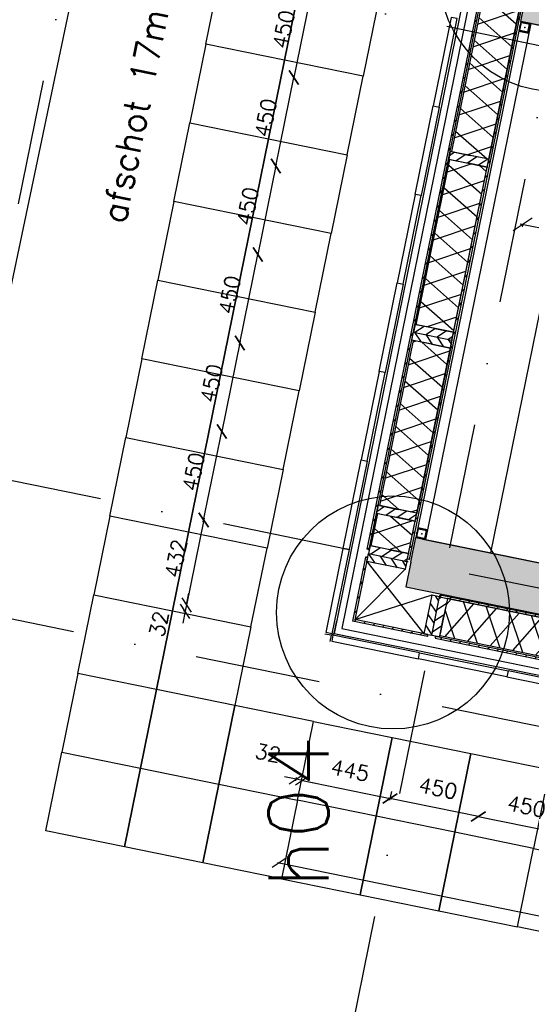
# Model space of a CAD drawing. Extents: x -33346 to 151546, y -8083 to 129543.
# Tile 6 of 68: x 13311 to 15862, y 21973 to 26879. Entities that reach past the tile are written whole.
import ezdxf
from ezdxf.enums import TextEntityAlignment as Align

# ---------------------------------------------------------------- set-up
doc = ezdxf.new("R2010")
doc.units = 0
doc.header["$LTSCALE"] = 50
doc.header["$MEASUREMENT"] = 0
doc.header["$PDSIZE"] = -1
doc.linetypes.add('DASHDOT', pattern=[25, 12.5, -6.25, 0, -6.25])
doc.linetypes.add('XREF2$0$DASHDOT', pattern=[25, 12.5, -6.25, 0, -6.25])
doc.layers.get('0').update_dxf_attribs({"linetype": 'CONTINUOUS'})
doc.layers.get('DEFPOINTS').update_dxf_attribs({"linetype": 'CONTINUOUS'})
for name, color, linetype in [('_BRANDCOMPART', 6, 'DASHDOT'), ('_DETAILNUMMERS', 4, 'CONTINUOUS'), ('_DETAILNUMMERSTEKST', 4, 'CONTINUOUS'), ('A--01A1_ACEER', 1, 'CONTINUOUS'), ('A--A21--_F-23-', 9, 'CONTINUOUS'), ('A--A21--_F12--', 7, 'CONTINUOUS'), ('A--A21--_F123-', 9, 'CONTINUOUS'), ('A--A25--_F-2--', 9, 'CONTINUOUS'), ('A--A28--_F-2--', 7, 'CONTINUOUS'), ('A--A28--_F12--', 7, 'CONTINUOUS'), ('A--A42--_F-23-', 9, 'CONTINUOUS'), ('A--L02-A3-_LOGO', 3, 'CONTINUOUS'), ('A--L21--', 3, 'CONTINUOUS'), ('A--L21--_F-2--', 7, 'CONTINUOUS'), ('A--L21--_F12--', 7, 'CONTINUOUS'), ('A--L21A4_BUITENWAND', 4, 'CONTINUOUS'), ('A--L22A1_BINNENWAND', 1, 'CONTINUOUS'), ('A--L22A2_BINNENWAND', 2, 'CONTINUOUS'), ('A--L24A1_TRAPPEN', 1, 'CONTINUOUS'), ('A--L24A3_TRAPPEN', 3, 'CONTINUOUS'), ('A--L25--', 7, 'CONTINUOUS'), ('A--L25--_F-23-', 7, 'CONTINUOUS'), ('A--L27A1_DAKEN', 1, 'CONTINUOUS'), ('A--L28--', 7, 'CONTINUOUS'), ('A--L28--_F-2--', 7, 'CONTINUOUS'), ('A--L28--_F12--', 7, 'CONTINUOUS'), ('A--L28_KONSTRUKTIES', 4, 'CONTINUOUS'), ('A--L28A4_CONSTRUCTIE', 4, 'CONTINUOUS'), ('A--L42--', 7, 'CONTINUOUS'), ('A--L42--_F-23-', 7, 'CONTINUOUS'), ('A--M$1A-_F123-', 1, 'CONTINUOUS'), ('A--T01A-25_TEKST', 2, 'CONTINUOUS'), ('A--T01A-70_TEKST', 5, 'CONTINUOUS'), ('X--LR---_CP', 7, 'CONTINUOUS'), ('XREF2$0$A--L$7A-_STRAMIEN', 1, 'XREF2$0$DASHDOT')]:
    doc.layers.add(name, color=color, linetype=linetype)
doc.styles.add('ALFA-0_25', font='ROMANS')
doc.styles.add('HIEMSTRA', font='romans.shx')
doc.dimstyles.get("Standard").update_dxf_attribs({"dimscale": 40, "dimtxt": 2.5, "dimasz": 2, "dimexe": 0.3, "dimexo": 0.3, "dimgap": 2, "dimtad": 1, "dimdec": 0, "dimzin": 0, "dimtxsty": 'HIEMSTRA', "dimblk1": 'OBLIQUE', "dimblk2": 'OBLIQUE', "dimsah": 1, "dimcen": -0.09, "dimdle": 0.3, "dimse1": 1, "dimclrd": 2, "dimclre": 2, "dimclrt": 3, "dimazin": 3, "dimtfac": 1, "dimtdec": 4, "dimtofl": 0, "dimtmove": 0, "dimatfit": 3, "dimtvp": 625, "dimtolj": 1, "dimtzin": 0})

# ---------------------------------------------------------------- blocks, each defined once
blk = doc.blocks.new('XREF2')
at = {"layer": 'XREF2$0$A--L$7A-_STRAMIEN'}
for p, q in [((-46967.857, 69048.716), (-68542.883, -36866.195)), ((-44567.212, 68559.429), (-66142.131, -37354.959)), ((-45978.842, -10999.853), (-65793.219, -6963.635)), ((-46113.574, -11661.27), (-65845.637, -7641.82))]:
    blk.add_line(p, q, dxfattribs=at)
blk = doc.blocks.new('*U777')
at = {"layer": 'A--A21--_F123-', "linetype": 'CONTINUOUS'}
blk.add_hatch(color=256, dxfattribs=at).paths.add_polyline_path([(0, 0), (25, 122.5), (5541.7, -1001.3), (5516.7, -1123.8), (5491.8, -1246.2), (-25, -122.5)])
at = {"layer": 'A--A21--_F12--', "color": 8}
for points in [[(0, 0), (25, 122.5), (5516.7, -1123.8), (5541.7, -1001.3)], [(5516.7, -1123.8), (5491.8, -1246.2), (0, 0), (-25, -122.5)]]:
    blk.add_solid(points, dxfattribs=at)
at = {"layer": 'A--L21--_F12--', "color": 3, "linetype": 'CONTINUOUS'}
for points in [[(0, 0), (25, 122.5), (5541.7, -1001.3), (5516.7, -1123.8)], [(0, 0), (-25, -122.5), (5491.8, -1246.2), (5516.7, -1123.8)]]:
    blk.add_lwpolyline(points, dxfattribs=at)
blk = doc.blocks.new('Q020437-')
at = {"layer": 'A--A28--_F12--', "color": 8}
for points in [[(-175, -175), (-175, 175), (175, 175)], [(-175, -175), (175, 175), (175, -175)]]:
    blk.add_solid(points, dxfattribs=at)
at = {"layer": 'A--L28--_F12--', "color": 3, "linetype": 'CONTINUOUS'}
blk.add_lwpolyline([(-175, -175), (-175, 175), (175, 175), (175, -175)], close=True, dxfattribs=at)
at = {"layer": 'X--LR---_CP'}
for p in [(-175, 0), (-175, 0), (175, 0)]:
    blk.add_point(p, dxfattribs=at)
blk = doc.blocks.new('Q020604-')
at = {"layer": 'A--A28--_F-2--', "color": 3}
for points in [[(-21, 21.1), (-25, -24.9), (-25, 25.1)], [(-21, 21.1), (-25, 25.1), (25, 25.1)], [(-21, 21.1), (-21, -20.9), (-25, -24.9)], [(25, 25.1), (21, 21.1), (-21, 21.1)], [(25, 25.1), (25, -24.9), (21, 21.1)], [(25, -24.9), (21, -20.9), (21, 21.1)], [(25, -24.9), (-25, -24.9), (-21, -20.9)], [(25, -24.9), (-21, -20.9), (21, -20.9)]]:
    blk.add_solid(points, dxfattribs=at)
at = {"layer": 'A--L28--_F-2--', "color": 3, "linetype": 'CONTINUOUS'}
blk.add_lwpolyline([(-25, -24.9), (-21, -20.9), (-21, 21.1), (21, 21.1), (21, -20.9), (-21, -20.9), (-25, -24.9), (25, -24.9), (25, 25.1), (-25, 25.1)], close=True, dxfattribs=at)
at = {"layer": 'X--LR---_CP', "color": 4, "linetype": 'CONTINUOUS'}
for p in [(-25, 0.1), (0, 0), (25, 0.1)]:
    blk.add_point(p, dxfattribs=at)
blk = doc.blocks.new('_OBLIQUE')
at = {"color": 0, "linetype": 'BYBLOCK'}
blk.add_line((-0.5, -0.5), (0.5, 0.5), dxfattribs=at)
blk = doc.blocks.new('*D222')
at = {"layer": 'A--M$1A-_F123-', "color": 2, "linetype": 'CONTINUOUS'}
for p, q in [((19577, 25092.8), (15807.2, 25860.7)), ((15819.5, 25860.6), (15816.6, 25846.6))]:
    blk.add_line(p, q, dxfattribs=at)
at = {"layer": 'DEFPOINTS', "color": 0, "linetype": 'CONTINUOUS'}
for p in [(15819, 25858.3), (15821.8, 25872.3), (19568.1, 25109.2)]:
    blk.add_point(p, dxfattribs=at)
at = {"layer": 'A--M$1A-_F123-', "color": 2, "linetype": 'CONTINUOUS', "xscale": 80, "yscale": 80, "zscale": 80}
for p, rotation in [((15819, 25858.3), 168.4862818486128), ((19565.2, 25095.2), 348.4862818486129)]:
    blk.add_blockref('_OBLIQUE', p, dxfattribs=dict(at, rotation=rotation))
at = {"layer": 'A--M$1A-_F123-', "color": 3, "linetype": 'CONTINUOUS', "insert": (17718.1, 25604.2), "char_height": 100, "attachment_point": 5, "rotation": 348.4863, "style": 'HIEMSTRA'}
blk.add_mtext('\\A1;3823', dxfattribs=at)
blk = doc.blocks.new('*U703')
at = {"layer": 'A--A42--_F-23-', "linetype": 'CONTINUOUS'}
h = blk.add_hatch(dxfattribs=at)
h.set_pattern_fill('ALFALINE', color=256, scale=40, style=0)
h.set_pattern_definition([(45, (-15384.22, -23802.43), (-28.28427, 28.28427), [])])
h.paths.add_polyline_path([(0, 0), (1, 4.9), (3499.4, -708), (3498.4, -712.9), (3497.4, -717.8), (-1, -4.9)])
at = {"layer": 'A--L42--_F-23-', "color": 2, "linetype": 'CONTINUOUS'}
for points in [[(0, 0), (-1, -4.9), (3497.4, -717.8), (3498.4, -712.9)], [(0, 0), (1, 4.9), (3499.4, -708), (3498.4, -712.9)]]:
    blk.add_lwpolyline(points, dxfattribs=at)
blk = doc.blocks.new('*U702')
at = {"layer": 'A--A42--_F-23-', "linetype": 'CONTINUOUS'}
h = blk.add_hatch(dxfattribs=at)
h.set_pattern_fill('ALFALINE', color=256, scale=40, style=0)
h.set_pattern_definition([(45, (-15405.894, -24008.19), (-28.28427, 28.28427), [])])
h.paths.add_polyline_path([(0, 0), (1, 4.9), (3518.7, -711.8), (3517.7, -716.7), (3516.7, -721.6), (-1, -4.9)])
at = {"layer": 'A--L42--_F-23-', "color": 2, "linetype": 'CONTINUOUS'}
for points in [[(0, 0), (-1, -4.9), (3516.7, -721.6), (3517.7, -716.7)], [(0, 0), (1, 4.9), (3518.7, -711.8), (3517.7, -716.7)]]:
    blk.add_lwpolyline(points, dxfattribs=at)
blk = doc.blocks.new('*U698')
at = {"layer": 'A--A21--_F-23-', "linetype": 'CONTINUOUS'}
h = blk.add_hatch(dxfattribs=at)
h.set_pattern_fill('ALFAISO', color=256, scale=100, angle=168.4826, style=0)
h.set_pattern_definition([(228.483, (9.98, 48.99), (74.875, -66.285), []), (288.483, (9.98, 48.99), (94.842, 31.702), [])])
h.paths.add_polyline_path([(0, 0), (-19, -93.1), (-842.1, 74.6), (-823.1, 167.7), (-804.1, 260.8), (19, 93.1)])
at = {"layer": 'A--L21--_F-2--', "color": 2, "linetype": 'CONTINUOUS'}
for points in [[(0, 0), (19, 93.1), (-804.1, 260.8), (-823.1, 167.7)], [(0, 0), (-19, -93.1), (-842.1, 74.6), (-823.1, 167.7)]]:
    blk.add_lwpolyline(points, dxfattribs=at)
blk = doc.blocks.new('*D288')
at = {"color": 1, "linetype": 'BYBLOCK'}
for p, q in [((14712.5, 23089.3), (15166.3, 22996.8)), ((15164.6, 23033.4), (15155.7, 22989.8))]:
    blk.add_line(p, q, dxfattribs=at)
at = {"layer": 'DEFPOINTS', "color": 0, "linetype": 'BYBLOCK'}
for p in [(14730.2, 23131.1), (15166.4, 23042.2), (15157.5, 22998.6)]:
    blk.add_point(p, dxfattribs=at)
at = {"color": 1, "linetype": 'BYBLOCK', "xscale": 60, "yscale": 60, "zscale": 60}
for p, rotation in [((14721.3, 23087.5), 168.4822311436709), ((15157.5, 22998.6), 348.4822311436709)]:
    blk.add_blockref('_OBLIQUE', p, dxfattribs=dict(at, rotation=rotation))
at = {"color": 2, "linetype": 'BYBLOCK', "insert": (14958.9, 23138.6), "char_height": 75, "attachment_point": 5, "rotation": 348.4822, "style": 'HIEMSTRA'}
blk.add_mtext('\\A1;445', dxfattribs=at)
blk = doc.blocks.new('*D289')
at = {"color": 1, "linetype": 'BYBLOCK'}
for p, q in [((15164.6, 23033.4), (15155.7, 22989.8)), ((15607.2, 22907), (15148.7, 23000.4))]:
    blk.add_line(p, q, dxfattribs=at)
at = {"layer": 'DEFPOINTS', "color": 0, "linetype": 'BYBLOCK'}
for p in [(15166.3, 23042.2), (15157.5, 22998.6), (15607.3, 22952.4)]:
    blk.add_point(p, dxfattribs=at)
at = {"color": 1, "linetype": 'BYBLOCK', "xscale": 60, "yscale": 60, "zscale": 60}
for p, rotation in [((15157.5, 22998.6), 168.4900000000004), ((15598.4, 22908.8), 348.4900000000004)]:
    blk.add_blockref('_OBLIQUE', p, dxfattribs=dict(at, rotation=rotation))
at = {"color": 2, "linetype": 'BYBLOCK', "insert": (15397.4, 23049.3), "char_height": 75, "attachment_point": 5, "rotation": 348.49, "style": 'HIEMSTRA'}
blk.add_mtext('\\A1;450', dxfattribs=at)
blk = doc.blocks.new('*D291')
at = {"color": 1, "linetype": 'BYBLOCK'}
for p, q in [((15589.6, 22910.6), (16048.2, 22817.2)), ((16046.4, 22853.7), (16037.6, 22810.2))]:
    blk.add_line(p, q, dxfattribs=at)
at = {"layer": 'DEFPOINTS', "color": 0, "linetype": 'BYBLOCK'}
for p in [(15607.3, 22952.4), (16048.2, 22862.6), (16039.4, 22819)]:
    blk.add_point(p, dxfattribs=at)
at = {"color": 1, "linetype": 'BYBLOCK', "xscale": 60, "yscale": 60, "zscale": 60}
for p, rotation in [((15598.4, 22908.8), 168.4825806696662), ((16039.4, 22819), 348.4825806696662)]:
    blk.add_blockref('_OBLIQUE', p, dxfattribs=dict(at, rotation=rotation))
at = {"color": 2, "linetype": 'BYBLOCK', "insert": (15838.4, 22959.4), "char_height": 75, "attachment_point": 5, "rotation": 348.4826, "style": 'HIEMSTRA'}
blk.add_mtext('\\A1;450', dxfattribs=at)
blk = doc.blocks.new('*U697')
at = {"layer": 'A--A42--_F-23-', "linetype": 'CONTINUOUS'}
h = blk.add_hatch(dxfattribs=at)
h.set_pattern_fill('ALFALINE', color=256, scale=40, style=0)
h.set_pattern_definition([(45, (-15049.123, -24239.22), (-28.28427, 28.28427), [])])
h.paths.add_polyline_path([(0, 0), (-4.9, 1), (570.6, 2828), (575.5, 2827), (580.4, 2826), (4.9, -1)])
at = {"layer": 'A--L42--_F-23-', "color": 2, "linetype": 'CONTINUOUS'}
for points in [[(0, 0), (-4.9, 1), (570.6, 2828), (575.5, 2827)], [(0, 0), (4.9, -1), (580.4, 2826), (575.5, 2827)]]:
    blk.add_lwpolyline(points, dxfattribs=at)
blk = doc.blocks.new('NH40_196')
at = {"layer": 'A--A25--_F-2--'}
h = blk.add_hatch(dxfattribs=at)
h.set_pattern_fill('ALFALINE', color=256, scale=40, style=0, pattern_type=2)
h.set_pattern_definition([(45, (-6, 0), (-28.284, 28.284), [])])
h.paths.add_polyline_path([(0, 0), (0, 196), (40, 196), (40, 0)])
at = {"layer": 'A--L25--_F-23-', "color": 2, "linetype": 'CONTINUOUS'}
blk.add_lwpolyline([(0, 0), (0, 196), (40, 196), (40, 0)], close=True, dxfattribs=at)
at = {"layer": 'X--LR---_CP'}
for p in [(0, 0), (0, 0), (40, 0)]:
    blk.add_point(p, dxfattribs=at)
blk = doc.blocks.new('*U696')
at = {"layer": 'A--A21--_F-23-', "linetype": 'CONTINUOUS'}
h = blk.add_hatch(dxfattribs=at)
h.set_pattern_fill('ALFAISO', color=256, scale=100, angle=258.4901, style=0)
h.set_pattern_definition([(318.49, (-48.99, 9.98), (66.275, 74.884), []), (18.49, (-48.99, 9.98), (-31.714, 94.838), [])])
h.paths.add_polyline_path([(0, 0), (93.1, -19), (-74.5, -841.8), (-167.6, -822.8), (-260.6, -803.9), (-93.1, 19)])
at = {"layer": 'A--L21--_F-2--', "color": 2, "linetype": 'CONTINUOUS'}
for points in [[(0, 0), (-93.1, 19), (-260.6, -803.9), (-167.6, -822.8)], [(0, 0), (93.1, -19), (-74.5, -841.8), (-167.6, -822.8)]]:
    blk.add_lwpolyline(points, dxfattribs=at)
blk = doc.blocks.new('*U695')
at = {"layer": 'A--A21--_F-23-', "linetype": 'CONTINUOUS'}
h = blk.add_hatch(dxfattribs=at)
h.set_pattern_fill('ALFAISO', color=256, scale=100, angle=78.4901, style=0)
h.set_pattern_definition([(138.49, (48.99, -9.98), (-66.275, -74.884), []), (198.49, (48.99, -9.98), (31.714, -94.838), [])])
h.paths.add_polyline_path([(0, 0), (-93.1, 19), (74.6, 842.3), (167.7, 823.4), (260.8, 804.4), (93.1, -19)])
at = {"layer": 'A--L21--_F-2--', "color": 2, "linetype": 'CONTINUOUS'}
for points in [[(0, 0), (-93.1, 19), (74.6, 842.3), (167.7, 823.4)], [(0, 0), (93.1, -19), (260.8, 804.4), (167.7, 823.4)]]:
    blk.add_lwpolyline(points, dxfattribs=at)
blk = doc.blocks.new('*U694')
at = {"layer": 'A--A21--_F-23-', "linetype": 'CONTINUOUS'}
h = blk.add_hatch(dxfattribs=at)
h.set_pattern_fill('ALFAISO', color=256, scale=100, angle=78.5056, style=0)
h.set_pattern_definition([(138.506, (49, -9.96), (-66.255, -74.9), []), (198.506, (49, -9.96), (31.74, -94.83), [])])
h.paths.add_polyline_path([(0, 0), (-93.1, 18.9), (-60.2, 180.9), (32.9, 162), (126, 143), (93.1, -18.9)])
at = {"layer": 'A--L21--_F-2--', "color": 2, "linetype": 'CONTINUOUS'}
for points in [[(0, 0), (-93.1, 18.9), (-60.2, 180.9), (32.9, 162)], [(0, 0), (93.1, -18.9), (126, 143), (32.9, 162)]]:
    blk.add_lwpolyline(points, dxfattribs=at)
blk = doc.blocks.new('*U693')
at = {"layer": 'A--A21--_F-23-', "linetype": 'CONTINUOUS'}
h = blk.add_hatch(dxfattribs=at)
h.set_pattern_fill('ALFAISO', color=256, scale=100, angle=258.4901, style=0)
h.set_pattern_definition([(318.49, (-48.99, 9.98), (66.275, 74.884), []), (18.49, (-48.99, 9.98), (-31.714, 94.838), [])])
h.paths.add_polyline_path([(0, 0), (93.1, -19), (-74.5, -841.8), (-167.6, -822.8), (-260.6, -803.9), (-93.1, 19)])
at = {"layer": 'A--L21--_F-2--', "color": 2, "linetype": 'CONTINUOUS'}
for points in [[(0, 0), (-93.1, 19), (-260.6, -803.9), (-167.6, -822.8)], [(0, 0), (93.1, -19), (-74.5, -841.8), (-167.6, -822.8)]]:
    blk.add_lwpolyline(points, dxfattribs=at)
blk = doc.blocks.new('*U692')
at = {"layer": 'A--A42--_F-23-', "linetype": 'CONTINUOUS'}
h = blk.add_hatch(dxfattribs=at)
h.set_pattern_fill('ALFALINE', color=256, scale=40, style=0)
h.set_pattern_definition([(45, (-15249.47, -24190.697), (-28.28427, 28.28427), [])])
h.paths.add_polyline_path([(0, 0), (-4.9, 1), (572.2, 2835.4), (577.1, 2834.4), (582, 2833.4), (4.9, -1)])
at = {"layer": 'A--L42--_F-23-', "color": 2, "linetype": 'CONTINUOUS'}
for points in [[(0, 0), (-4.9, 1), (572.2, 2835.4), (577.1, 2834.4)], [(0, 0), (4.9, -1), (582, 2833.4), (577.1, 2834.4)]]:
    blk.add_lwpolyline(points, dxfattribs=at)
blk = doc.blocks.new('*U691')
at = {"layer": 'A--A42--_F-23-', "linetype": 'CONTINUOUS'}
h = blk.add_hatch(dxfattribs=at)
h.set_pattern_fill('ALFALINE', color=256, scale=40, style=0)
h.set_pattern_definition([(45, (-15041.14, -24200.025), (-28.28427, 28.28427), [])])
h.paths.add_polyline_path([(0, 0), (4.9, -1), (-58.6, -310.7), (-64.5, -314.6), (-70.4, -318.5), (-4.9, 1)])
at = {"layer": 'A--L42--_F-23-', "color": 2, "linetype": 'CONTINUOUS'}
for points in [[(0, 0), (-4.9, 1), (-70.4, -318.5), (-70.4, -318.5)], [(0, 0), (4.9, -1), (-58.6, -310.7), (-58.6, -310.7)]]:
    blk.add_lwpolyline(points, dxfattribs=at)
blk = doc.blocks.new('*U690')
at = {"layer": 'A--A42--_F-23-', "linetype": 'CONTINUOUS'}
h = blk.add_hatch(dxfattribs=at)
h.set_pattern_fill('ALFALINE', color=256, scale=40, style=0)
h.set_pattern_definition([(45, (-15345.337, -23810.35), (-28.28427, 28.28427), [])])
h.paths.add_polyline_path([(0, 0), (-1, -4.9), (-374.6, 71.2), (-368.7, 75.1), (-362.8, 79), (1, 4.9)])
at = {"layer": 'A--L42--_F-23-', "color": 2, "linetype": 'CONTINUOUS'}
for points in [[(0, 0), (-1, -4.9), (-374.6, 71.2), (-374.6, 71.2)], [(0, 0), (1, 4.9), (-362.8, 79), (-362.8, 79)]]:
    blk.add_lwpolyline(points, dxfattribs=at)
blk = doc.blocks.new('*D292')
at = {"color": 1, "linetype": 'BYBLOCK'}
blk.add_line((14226.9, 24377.2), (14320.4, 24835.7), dxfattribs=at)
at = {"layer": 'DEFPOINTS', "color": 0, "linetype": 'BYBLOCK'}
for p in [(14318.6, 24826.9), (14318.6, 24826.9), (14228.7, 24386)]:
    blk.add_point(p, dxfattribs=at)
at = {"color": 1, "linetype": 'BYBLOCK', "xscale": 60, "yscale": 60, "zscale": 60}
for p, rotation in [((14318.6, 24826.9), 78.48258066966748), ((14228.7, 24386), 258.4825806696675)]:
    blk.add_blockref('_OBLIQUE', p, dxfattribs=dict(at, rotation=rotation))
at = {"color": 2, "linetype": 'BYBLOCK', "insert": (14178.1, 24625.9), "char_height": 75, "attachment_point": 5, "rotation": 78.4826, "style": 'HIEMSTRA'}
blk.add_mtext('\\A1;450', dxfattribs=at)
blk = doc.blocks.new('*D293')
at = {"color": 1, "linetype": 'BYBLOCK'}
blk.add_line((14410.1, 25276.7), (14316.8, 24818.1), dxfattribs=at)
at = {"layer": 'DEFPOINTS', "color": 0, "linetype": 'BYBLOCK'}
for p in [(14408.3, 25267.8), (14318.6, 24826.9), (14318.6, 24826.9)]:
    blk.add_point(p, dxfattribs=at)
at = {"color": 1, "linetype": 'BYBLOCK', "xscale": 60, "yscale": 60, "zscale": 60}
for p, rotation in [((14408.3, 25267.8), 78.4899999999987), ((14318.6, 24826.9), 258.4899999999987)]:
    blk.add_blockref('_OBLIQUE', p, dxfattribs=dict(at, rotation=rotation))
at = {"color": 2, "linetype": 'BYBLOCK', "insert": (14267.9, 25066.8), "char_height": 75, "attachment_point": 5, "rotation": 78.49, "style": 'HIEMSTRA'}
blk.add_mtext('\\A1;450', dxfattribs=at)
blk = doc.blocks.new('*D294')
at = {"color": 1, "linetype": 'BYBLOCK'}
blk.add_line((14589.9, 26158.5), (14496.5, 25699.9), dxfattribs=at)
at = {"layer": 'DEFPOINTS', "color": 0, "linetype": 'BYBLOCK'}
for p in [(14588.1, 26149.7), (14498.2, 25708.7), (14498.2, 25708.7)]:
    blk.add_point(p, dxfattribs=at)
at = {"color": 1, "linetype": 'BYBLOCK', "xscale": 60, "yscale": 60, "zscale": 60}
for p, rotation in [((14588.1, 26149.7), 78.48258066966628), ((14498.2, 25708.7), 258.4825806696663)]:
    blk.add_blockref('_OBLIQUE', p, dxfattribs=dict(at, rotation=rotation))
at = {"color": 2, "linetype": 'BYBLOCK', "insert": (14447.6, 25948.7), "char_height": 75, "attachment_point": 5, "rotation": 78.4826, "style": 'HIEMSTRA'}
blk.add_mtext('\\A1;450', dxfattribs=at)
blk = doc.blocks.new('*D295')
at = {"color": 1, "linetype": 'BYBLOCK'}
blk.add_line((14406.5, 25259), (14500.1, 25717.6), dxfattribs=at)
at = {"layer": 'DEFPOINTS', "color": 0, "linetype": 'BYBLOCK'}
for p in [(14498.3, 25708.8), (14498.3, 25708.8), (14408.3, 25267.8)]:
    blk.add_point(p, dxfattribs=at)
at = {"color": 1, "linetype": 'BYBLOCK', "xscale": 60, "yscale": 60, "zscale": 60}
for p, rotation in [((14498.3, 25708.8), 78.47516133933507), ((14408.3, 25267.8), 258.475161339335)]:
    blk.add_blockref('_OBLIQUE', p, dxfattribs=dict(at, rotation=rotation))
at = {"color": 2, "linetype": 'BYBLOCK', "insert": (14357.8, 25507.8), "char_height": 75, "attachment_point": 5, "rotation": 78.4752, "style": 'HIEMSTRA'}
blk.add_mtext('\\A1;450', dxfattribs=at)
blk = doc.blocks.new('*D296')
at = {"color": 1, "linetype": 'BYBLOCK'}
blk.add_line((14586.3, 26140.9), (14679.8, 26599.5), dxfattribs=at)
at = {"layer": 'DEFPOINTS', "color": 0, "linetype": 'BYBLOCK'}
for p in [(14678, 26590.7), (14678, 26590.7), (14588.1, 26149.7)]:
    blk.add_point(p, dxfattribs=at)
at = {"color": 1, "linetype": 'BYBLOCK', "xscale": 60, "yscale": 60, "zscale": 60}
for p, rotation in [((14678, 26590.7), 78.4825806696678), ((14588.1, 26149.7), 258.4825806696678)]:
    blk.add_blockref('_OBLIQUE', p, dxfattribs=dict(at, rotation=rotation))
at = {"color": 2, "linetype": 'BYBLOCK', "insert": (14537.5, 26389.7), "char_height": 75, "attachment_point": 5, "rotation": 78.4826, "style": 'HIEMSTRA'}
blk.add_mtext('\\A1;450', dxfattribs=at)
blk = doc.blocks.new('*D297')
at = {"color": 1, "linetype": 'BYBLOCK'}
blk.add_line((14769.5, 27040.4), (14676.2, 26581.8), dxfattribs=at)
at = {"layer": 'DEFPOINTS', "color": 0, "linetype": 'BYBLOCK'}
for p in [(14767.7, 27031.6), (14678, 26590.6), (14678, 26590.6)]:
    blk.add_point(p, dxfattribs=at)
at = {"color": 1, "linetype": 'BYBLOCK', "xscale": 60, "yscale": 60, "zscale": 60}
for p, rotation in [((14767.7, 27031.6), 78.48999999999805), ((14678, 26590.6), 258.489999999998)]:
    blk.add_blockref('_OBLIQUE', p, dxfattribs=dict(at, rotation=rotation))
at = {"color": 2, "linetype": 'BYBLOCK', "insert": (14627.3, 26830.6), "char_height": 75, "attachment_point": 5, "rotation": 78.49, "style": 'HIEMSTRA'}
blk.add_mtext('\\A1;450', dxfattribs=at)
blk = doc.blocks.new('*D298')
at = {"color": 1, "linetype": 'BYBLOCK'}
blk.add_line((14230.5, 24394.8), (14140.7, 23953.8), dxfattribs=at)
at = {"layer": 'DEFPOINTS', "color": 0, "linetype": 'BYBLOCK'}
for p in [(14228.7, 24385.9), (14142.5, 23962.6), (14142.5, 23962.6)]:
    blk.add_point(p, dxfattribs=at)
at = {"color": 1, "linetype": 'BYBLOCK', "xscale": 60, "yscale": 60, "zscale": 60}
for p, rotation in [((14228.7, 24385.9), 78.49030882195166), ((14142.5, 23962.6), 258.4903088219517)]:
    blk.add_blockref('_OBLIQUE', p, dxfattribs=dict(at, rotation=rotation))
at = {"color": 2, "linetype": 'BYBLOCK', "insert": (14090.1, 24193.7), "char_height": 75, "attachment_point": 5, "rotation": 78.4903, "style": 'HIEMSTRA'}
blk.add_mtext('\\A1;432', dxfattribs=at)
blk = doc.blocks.new('*D371')
at = {"color": 1, "linetype": 'BYBLOCK'}
for p, q in [((14142.5, 23962.6), (14154.5, 24021.4)), ((14142.5, 23962.6), (14136.1, 23931.2)), ((14136.1, 23931.2), (14124.1, 23872.4)), ((14138.3, 23930.8), (14127.3, 23933))]:
    blk.add_line(p, q, dxfattribs=at)
at = {"layer": 'DEFPOINTS', "color": 0, "linetype": 'BYBLOCK'}
for p in [(14153.5, 23960.4), (14136.1, 23931.2), (14147.1, 23929)]:
    blk.add_point(p, dxfattribs=at)
at = {"color": 1, "linetype": 'BYBLOCK', "xscale": 60, "yscale": 60, "zscale": 60}
for p, rotation in [((14142.5, 23962.6), 258.4819634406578), ((14136.1, 23931.2), 78.48196344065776)]:
    blk.add_blockref('_OBLIQUE', p, dxfattribs=dict(at, rotation=rotation))
at = {"color": 2, "linetype": 'BYBLOCK', "insert": (14005.5, 23867.9), "char_height": 75, "attachment_point": 5, "rotation": 78.482, "style": 'HIEMSTRA'}
blk.add_mtext('\\A1;32', dxfattribs=at)
blk = doc.blocks.new('*D372')
at = {"color": 1, "linetype": 'BYBLOCK'}
for p, q in [((14690, 23093.9), (14631.2, 23105.9)), ((14688.3, 23086), (14691.8, 23102.7)), ((14721.3, 23087.5), (14690, 23093.9)), ((14721.3, 23087.5), (14780.1, 23075.5))]:
    blk.add_line(p, q, dxfattribs=at)
at = {"layer": 'DEFPOINTS', "color": 0, "linetype": 'BYBLOCK'}
for p in [(14686.5, 23077.2), (14690, 23093.9), (14717.9, 23070.8)]:
    blk.add_point(p, dxfattribs=at)
at = {"color": 1, "linetype": 'BYBLOCK', "xscale": 60, "yscale": 60, "zscale": 60}
for p, rotation in [((14690, 23093.9), 348.4773644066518), ((14721.3, 23087.5), 168.4773644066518)]:
    blk.add_blockref('_OBLIQUE', p, dxfattribs=dict(at, rotation=rotation))
at = {"color": 2, "linetype": 'BYBLOCK', "insert": (14549.4, 23224.5), "char_height": 75, "attachment_point": 5, "rotation": 348.4774, "style": 'HIEMSTRA'}
blk.add_mtext('\\A1;32', dxfattribs=at)
blk = doc.blocks.new('*D373')
at = {"color": 1, "linetype": 'BYBLOCK'}
for p, q in [((14596.4, 22679.6), (23935.9, 20778.6)), ((23928.8, 20788.6), (23928.9, 20789.2))]:
    blk.add_line(p, q, dxfattribs=at)
at = {"layer": 'DEFPOINTS', "color": 0, "linetype": 'BYBLOCK'}
for p in [(14605.1, 22677.1), (23927, 20779.7), (23927.1, 20780.4)]:
    blk.add_point(p, dxfattribs=at)
at = {"color": 1, "linetype": 'BYBLOCK', "xscale": 60, "yscale": 60, "zscale": 60}
for p, rotation in [((14605.3, 22677.8), 168.4952162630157), ((23927.1, 20780.4), 348.4952162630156)]:
    blk.add_blockref('_OBLIQUE', p, dxfattribs=dict(at, rotation=rotation))
at = {"color": 2, "linetype": 'BYBLOCK', "insert": (19285.6, 21824.6), "char_height": 75, "attachment_point": 5, "rotation": 348.4952, "style": 'HIEMSTRA'}
blk.add_mtext('\\A1;9513', dxfattribs=at)
blk = doc.blocks.new('A$C6C660DB7')
at = {"layer": 'A--L21A4_BUITENWAND', "linetype": 'CONTINUOUS'}
blk.add_line((10687.5, 32750.7), (697.1, -14665.3), dxfattribs=at)

msp = doc.modelspace()

# ---------------------------------------------------------------- linework, layer by layer
at = {"layer": '_BRANDCOMPART'}
msp.add_lwpolyline([(20047.7, 21261.3), (20948.3, 25698.4), (13311.9, 27287.5)], dxfattribs=at)
at = {"layer": '_DETAILNUMMERS'}
for centre in [(15984.8, 27100.8), (15172.7, 23925.1)]:
    msp.add_circle(centre, 580.4, dxfattribs=at)
at = {"layer": 'A--01A1_ACEER'}
msp.add_line((15800.3, 26821.2), (15296.3, 24347.1), dxfattribs=at)
at = {"layer": 'A--L21--'}
for points in [[(15463.3, 26890.2), (15373.5, 26449.2), (15402.9, 26443.2), (15492.7, 26884.2)], [(15283.7, 26008.3), (15373.5, 26449.2), (15402.9, 26443.2), (15313.1, 26002.3)], [(15283.7, 26008.3), (15193.9, 25567.3), (15223.3, 25561.3), (15313.1, 26002.3)], [(15104.1, 25126.4), (15193.9, 25567.3), (15223.3, 25561.3), (15133.5, 25120.4)], [(15104.1, 25126.4), (15014.3, 24685.4), (15043.7, 24679.4), (15133.5, 25120.4)], [(14924.5, 24244.5), (15014.3, 24685.4), (15043.7, 24679.4), (14953.9, 24238.5)], [(14953.8, 24238.2), (14868.3, 23818.8), (14838.9, 23824.8), (14838.9, 23824.8), (14924.4, 24244.2), (14936.2, 24241.8)], [(14866.8, 23782.3), (15299.1, 23694.3), (15305, 23723.7), (14872.8, 23811.7)], [(15740.3, 23604.4), (15299.3, 23694.3), (15305.3, 23723.7), (15746.3, 23633.8)], [(15740.1, 23604.4), (16181, 23514.6), (16187, 23544), (15746.1, 23633.8)]]:
    msp.add_lwpolyline(points, close=True, dxfattribs=at)
at = {"layer": 'A--L22A1_BINNENWAND'}
for points in [[(14239.4, 26756.4), (14319.2, 27148.4), (14711.1, 27068.6), (14631.3, 26676.6)], [(14631.3, 26676.6), (14711.1, 27068.6), (15103.1, 26988.8), (15023.3, 26596.8)], [(14239.4, 26756.4), (14159.5, 26364.5), (14551.5, 26284.7), (14631.3, 26676.6)], [(14631.3, 26676.6), (14551.5, 26284.7), (14943.4, 26204.8), (15023.3, 26596.8)], [(14079.7, 25972.5), (14159.5, 26364.5), (14551.5, 26284.7), (14471.7, 25892.7)], [(14471.7, 25892.7), (14551.5, 26284.7), (14943.4, 26204.8), (14863.6, 25812.9)], [(14079.7, 25972.5), (13999.9, 25580.6), (14391.9, 25500.7), (14471.7, 25892.7)], [(14471.7, 25892.7), (14391.9, 25500.7), (14783.8, 25420.9), (14863.6, 25812.9)], [(13920.1, 25188.6), (13999.9, 25580.6), (14391.9, 25500.7), (14312, 25108.8)], [(14312, 25108.8), (14391.9, 25500.7), (14783.8, 25420.9), (14704, 25029)], [(13920.1, 25188.6), (13840.3, 24796.6), (14232.2, 24716.8), (14312, 25108.8)], [(14312, 25108.8), (14232.2, 24716.8), (14624.2, 24637), (14704, 25029)], [(13760.5, 24404.7), (13840.3, 24796.6), (14232.2, 24716.8), (14152.4, 24324.9)], [(14152.4, 24324.9), (14232.2, 24716.8), (14624.2, 24637), (14544.4, 24245.1)], [(13760.5, 24404.7), (13680.6, 24012.7), (14072.6, 23932.9), (14152.4, 24324.9)], [(14152.4, 24324.9), (14072.6, 23932.9), (14464.6, 23853.1), (14544.4, 24245.1)], [(13600.8, 23620.8), (13680.6, 24012.7), (14072.6, 23932.9), (13992.8, 23541)], [(13992.8, 23541), (14072.6, 23932.9), (14464.6, 23853.1), (14384.7, 23461.2)], [(13600.8, 23620.8), (13521, 23228.8), (13913, 23149), (13992.8, 23541)], [(13992.8, 23541), (13913, 23149), (14304.9, 23069.2), (14384.7, 23461.2)], [(14696.9, 22989.4), (14776.7, 23381.3), (14384.7, 23461.2), (14304.9, 23069.2)], [(14696.9, 22989.4), (14776.7, 23381.3), (15168.7, 23301.5), (15088.8, 22909.6)], [(15088.8, 22909.6), (15168.7, 23301.5), (15560.6, 23221.7), (15480.8, 22829.7)], [(13441.2, 22836.9), (13521, 23228.8), (13913, 23149), (13833.2, 22757.1)], [(15952.6, 23141.9), (15872.7, 22749.9), (15480.8, 22829.7), (15560.6, 23221.7)], [(13833.2, 22757.1), (13913, 23149), (14304.9, 23069.2), (14225.1, 22677.2)], [(14696.9, 22989.4), (14617.1, 22597.4), (14225.1, 22677.2), (14304.9, 23069.2)], [(14696.9, 22989.4), (14617.1, 22597.4), (15009, 22517.6), (15088.8, 22909.6)], [(15088.8, 22909.6), (15009, 22517.6), (15401, 22437.8), (15480.8, 22829.7)], [(15792.9, 22358), (15872.7, 22749.9), (15480.8, 22829.7), (15401, 22437.8)], [(15792.9, 22358), (15872.7, 22749.9), (16264.7, 22670.1), (16184.9, 22278.2)]]:
    msp.add_lwpolyline(points, close=True, dxfattribs=at)
at = {"layer": 'A--L22A2_BINNENWAND', "color": 2, "linetype": 'CONTINUOUS'}
for p, q in [((15584.6, 27285.7), (14879, 23820.2)), ((15616, 27279.3), (14916.7, 23845.1)), ((15234, 24140.3), (14982.5, 23889.3)), ((15042, 24179.4), (15326.6, 23819.3)), ((15365.7, 24011.3), (14982.5, 23889.3)), ((14916.7, 23845.1), (21012.4, 22603.8)), ((14879, 23820.2), (21006.1, 22572.5))]:
    msp.add_line(p, q, dxfattribs=at)
at = {"layer": 'A--L24A1_TRAPPEN'}
msp.add_line((16182.2, 26794.5), (15658.2, 24222.3), dxfattribs=at)
at = {"layer": 'A--L24A3_TRAPPEN'}
for p, q in [((15859.3, 26860.3), (15335.3, 24288.1)), ((15844.6, 26863.2), (19701.1, 26077.7)), ((15320.6, 24291.1), (19177.1, 23505.5))]:
    msp.add_line(p, q, dxfattribs=at)
at = {"layer": 'A--L27A1_DAKEN'}
msp.add_lwpolyline([(13529.8, 23937.8, 0, 0, 0), (14518.1, 28788.2, 0, 200, 0), (14458.2, 28494.2, 0, 0, 0)], format="xyseb", dxfattribs=at)
at = {"layer": 'A--L28_KONSTRUKTIES'}
for points in [[(15800.3, 26821.2), (15849.3, 26811.3), (15859.3, 26860.3), (15810.3, 26870.2)], [(15801.3, 26826.1), (15845.4, 26817.2), (15853.4, 26856.4), (15809.3, 26865.3)], [(15286.3, 24298.1), (15335.3, 24288.1), (15345.3, 24337.1), (15296.3, 24347.1)], [(15287.3, 24303), (15331.4, 24294), (15339.4, 24333.2), (15295.3, 24342.2)]]:
    msp.add_lwpolyline(points, dxfattribs=at)
at = {"layer": 'A--L28A4_CONSTRUCTIE'}
for p, q in [((14878.9, 23820.7), (14891.7, 23883.8)), ((14864.7, 23811.4), (14833.4, 23817.8)), ((14864.7, 23811.4), (14858.3, 23780)), ((14864.7, 23811.4), (14878.9, 23820.7)), ((14878.9, 23820.7), (14966.4, 23802.9))]:
    msp.add_line(p, q, dxfattribs=at)

# ---------------------------------------------------------------- block references
at = {"layer": 'A--L02-A3-_LOGO'}
msp.add_blockref('A$C6C660DB7', (7074.3, 14132.7), dxfattribs=at)
at = {"layer": 'A--L21--', "linetype": 'CONTINUOUS'}
for name, p in [('*U696', (15724.6, 27025.5)), ('*U695', (15381.4, 25340.1)), ('*U693', (15365.4, 25261.7)), ('*U694', (15156.9, 24237.7)), ('*U698', (16248.2, 23734.6))]:
    msp.add_blockref(name, p, dxfattribs=at)
at = {"layer": 'A--L21--'}
msp.add_blockref('*U777', (15261.4, 24175.6), dxfattribs=at)
at = {"layer": 'A--L25--', "xscale": -1}
for p, rotation in [((15650.1, 26183.7), 78.48999999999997), ((15474.5, 25321.1), 78.48999999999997), ((15290.9, 24419.9), 78.48999999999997), ((15250, 24218.7), 78.48999999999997), ((15365.7, 24011.3), 168.482580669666)]:
    msp.add_blockref('NH40_196', p, dxfattribs=dict(at, rotation=rotation))
at = {"layer": 'A--L25--'}
for p, rotation in [((15458.5, 25242.7), 78.48258066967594), ((15234, 24140.3), 78.48258066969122), ((15444.1, 23995.3), 168.4825806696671)]:
    msp.add_blockref('NH40_196', p, dxfattribs=dict(at, rotation=rotation))
at = {"layer": 'A--L28--', "linetype": 'CONTINUOUS', "rotation": 168.4862903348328}
msp.add_blockref('Q020437-', (16016.7, 27006.8), dxfattribs=at)
at = {"layer": 'A--L28--', "rotation": 348.4862903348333}
for p in [(15829.8, 26840.7), (15315.8, 24317.5)]:
    msp.add_blockref('Q020604-', p, dxfattribs=at)
at = {"layer": 'A--L42--'}
for name, p in [('*U697', (15049.1, 24239.2)), ('*U691', (15041.1, 24200)), ('*U702', (15405.9, 24008.2)), ('*U690', (15345.3, 23810.4)), ('*U703', (15384.2, 23802.4))]:
    msp.add_blockref(name, p, dxfattribs=at)
at = {"layer": 'A--L42--', "linetype": 'CONTINUOUS'}
msp.add_blockref('*U692', (15249.5, 24190.7), dxfattribs=at)
at = {"layer": 'A--T01A-70_TEKST', "color": 4}
msp.add_blockref('XREF2', (75617.3, 32246.9), dxfattribs=at)

# ---------------------------------------------------------------- texts
at = {"layer": '_DETAILNUMMERSTEKST', "style": 'ALFA-0_25'}
msp.add_text('h04', height=300, rotation=90, dxfattribs=at).set_placement((14851.4, 22552.3))
at = {"layer": 'A--T01A-25_TEKST', "style": 'HIEMSTRA'}
msp.add_text('afschot 17mm/m1', height=125, rotation=78.4863, dxfattribs=at).set_placement((14164, 27453.2), align=Align.RIGHT)

# ---------------------------------------------------------------- dimensions: what is measured, and where the dimension line sits
at = {"layer": 'A--M$1A-_F123-', "linetype": 'CONTINUOUS'}
for p1, p2, distance, picture, middle in [((14767.7, 27031.6), (14678, 26590.6), 0, '*D297', (14627.3, 26830.6)), ((14588.1, 26149.7), (14678, 26590.7), 0, '*D296', (14537.5, 26389.7)), ((14588.1, 26149.7), (14498.2, 25708.7), 0, '*D294', (14447.6, 25948.7)), ((14408.3, 25267.8), (14498.3, 25708.8), 0, '*D295', (14357.8, 25507.8)), ((14408.3, 25267.8), (14318.6, 24826.9), 0, '*D293', (14267.9, 25066.8)), ((14228.7, 24386), (14318.6, 24826.9), 0, '*D292', (14178.1, 24625.9)), ((14228.7, 24385.9), (14142.5, 23962.6), 0, '*D298', (14090.1, 24193.7)), ((14730.2, 23131.1), (15166.4, 23042.2), -44.5, '*D288', (14958.9, 23138.6)), ((15607.3, 22952.4), (15166.3, 23042.2), 44.5, '*D289', (15397.4, 23049.3)), ((15607.3, 22952.4), (16048.2, 22862.6), -44.5, '*D291', (15838.4, 22959.4)), ((14605.1, 22677.1), (23927, 20779.7), 0.7, '*D373', (19285.6, 21824.6))]:
    dim = msp.add_aligned_dim(p1=p1, p2=p2, distance=distance, dimstyle='STANDARD', override={"dimscale": 30, "dimclrd": 1, "dimclre": 1, "dimclrt": 2}, dxfattribs=at)
    dim.commit()
    dim.dimension.update_dxf_attribs({"geometry": picture, "text_midpoint": middle})
dim = msp.add_aligned_dim(p1=(19568.1, 25109.2), p2=(15821.8, 25872.3), distance=14.3, dimstyle='STANDARD', dxfattribs=at)
dim.commit()
dim.dimension.update_dxf_attribs({"geometry": '*D222', "text_midpoint": (17718.1, 25604.2)})
for base, p1, p2, angle, picture, middle in [((14136.1, 23931.2), (14153.5, 23960.4), (14147.1, 23929), 258.482, '*D371', (14005.5, 23867.9)), ((14690, 23093.9), (14717.9, 23070.8), (14686.5, 23077.2), 168.4774, '*D372', (14549.4, 23224.5))]:
    dim = msp.add_linear_dim(base=base, p1=p1, p2=p2, angle=angle, dimstyle='STANDARD', override={"dimscale": 30, "dimclrd": 1, "dimclre": 1, "dimclrt": 2}, dxfattribs=at)
    dim.commit()
    dim.dimension.update_dxf_attribs({"geometry": picture, "text_midpoint": middle, "dimtype": 161})

doc.saveas('drawing.dxf')
